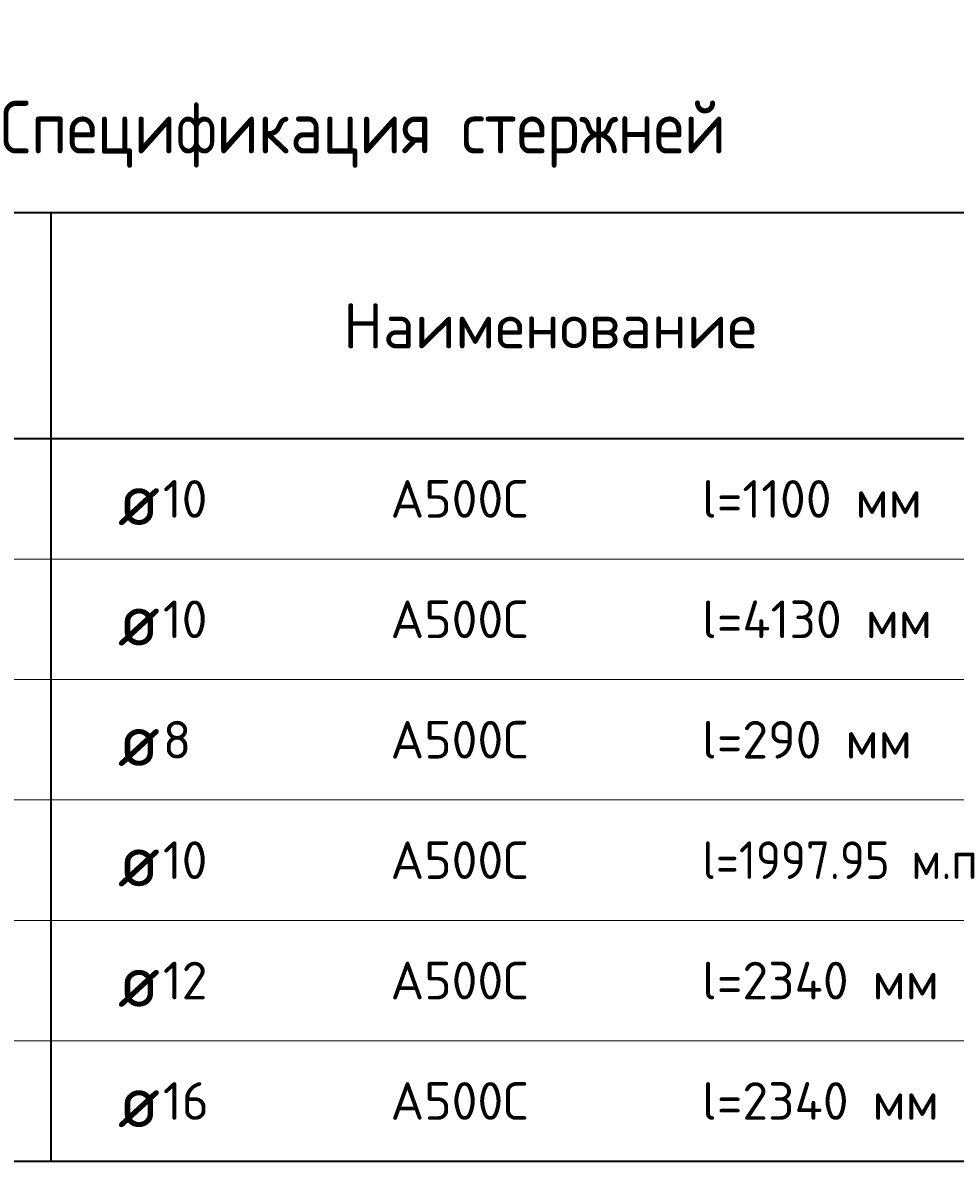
# Model space of a CAD drawing. Header units: millimetres. Extents: x 72323 to 81758, y 7947 to 13938.
# Tile 5 of 7: x 73831 to 75071, y 12425 to 13938. Entities that reach past the tile are written whole.
import ezdxf

# ---------------------------------------------------------------- set-up
doc = ezdxf.new("R2010")
doc.units = ezdxf.units.MM
doc.layers.add('Standard', color=7, linetype='Continuous', lineweight=25)
doc.styles.add('ISOCPEUR', font='ISOCPEUR')

msp = doc.modelspace()

# ---------------------------------------------------------------- linework, layer by layer
at = {"layer": 'Standard', "color": 7, "linetype": 'Continuous', "lineweight": 35, "transparency": 33554687}
for p, q in [((76068.7, 13684.9), (72368.7, 13684.9)), ((73868.7, 13684.9), (73868.7, 13384.9)), ((76068.7, 13384.9), (72368.7, 13384.9)), ((73868.7, 13384.9), (73868.7, 13224.9)), ((73868.7, 13224.9), (73868.7, 13064.9)), ((73868.7, 13064.9), (73868.7, 12904.9)), ((73868.7, 12904.9), (73868.7, 12744.9)), ((73868.7, 12744.9), (73868.7, 12584.9)), ((73868.7, 12584.9), (73868.7, 12424.9)), ((72368.7, 12424.9), (76068.7, 12424.9))]:
    msp.add_line(p, q, dxfattribs=at)
at = {"layer": 'Standard', "color": 7, "linetype": 'Continuous', "lineweight": 13, "transparency": 33554687}
for p, q in [((76068.7, 13224.9), (72368.7, 13224.9)), ((76068.7, 13064.9), (72368.7, 13064.9)), ((76068.7, 12904.9), (72368.7, 12904.9)), ((76068.7, 12744.9), (72368.7, 12744.9)), ((76068.7, 12584.9), (72368.7, 12584.9)), ((76068.7, 12424.9), (72368.7, 12424.9))]:
    msp.add_line(p, q, dxfattribs=at)

# ---------------------------------------------------------------- texts
at = {"layer": 'Standard', "color": 7, "linetype": 'Continuous', "lineweight": 35, "transparency": 33554687, "style": 'ISOCPEUR'}
for s, insert, char_height, width, attachment_point in [('\\A1;{\\fISOCPEUR|i0|b0;\\H70.000000;\\W1.000000;\\C7;Спецификация стержней}\\P', (74218.7, 13744.9), 14, 1112.551, 8), ('\\A1;{\\fISOCPEUR|i0|b0;\\H60.000000;\\W1.000000;\\C7;Наименование}\\P', (74532.1, 13534.9), 12, 557.333, 5), ('\\A1;{\\fISOCPEUR|i0|b0;\\H50.000000;\\W1.000000;\\C7;l=1100 мм}\\P', (74734.2, 13304.9), 10, 307.619, 4), ('\\A1;{\\fISOCPEUR|i0|b0;\\H50.000000;\\W1.000000;\\C7;10}\\P', (74017.5, 13304.9), 10, 78.75, 4), ('\\A1;{\\fISOCPEUR|i0|b0;\\H50.000000;\\W1.000000;\\C7;А500С}\\P', (74320, 13304.9), 10, 208.718, 4), ('\\A1;{\\fISOCPEUR|i0|b0;\\H70.000000;\\W1.000000;\\C7;ø}\\P', (73957.7, 13304.9), 14, 91.636, 4), ('\\A1;{\\fISOCPEUR|i0|b0;\\H70.000000;\\W1.000000;\\C7;ø}\\P', (73957.7, 13144.9), 14, 91.636, 4), ('\\A1;{\\fISOCPEUR|i0|b0;\\H50.000000;\\W1.000000;\\C7;10}\\P', (74017.5, 13144.9), 10, 78.75, 4), ('\\A1;{\\fISOCPEUR|i0|b0;\\H50.000000;\\W1.000000;\\C7;А500С}\\P', (74320, 13144.9), 10, 208.718, 4), ('\\A1;{\\fISOCPEUR|i0|b0;\\H50.000000;\\W1.000000;\\C7;l=4130 мм}\\P', (74734.2, 13144.9), 10, 323.438, 4), ('\\A1;{\\fISOCPEUR|i0|b0;\\H50.000000;\\W1.000000;\\C7;8}\\P', (74017.5, 12984.9), 10, 54.444, 4), ('\\A1;{\\fISOCPEUR|i0|b0;\\H50.000000;\\W1.000000;\\C7;А500С}\\P', (74320, 12984.9), 10, 208.718, 4), ('\\A1;{\\fISOCPEUR|i0|b0;\\H50.000000;\\W1.000000;\\C7;l=290 мм}\\P', (74734.2, 12984.9), 10, 294.107, 4), ('\\A1;{\\fISOCPEUR|i0|b0;\\H70.000000;\\W1.000000;\\C7;ø}\\P', (73957.7, 12984.9), 14, 91.636, 4), ('\\A1;{\\fISOCPEUR|i0|b0;\\H50.000000;\\W1.000000;\\C7;l=1997.95 м.п}\\P', (74734.2, 12824.9), 10, 413.78, 4), ('\\A1;{\\fISOCPEUR|i0|b0;\\H70.000000;\\W1.000000;\\C7;ø}\\P', (73957.7, 12824.9), 14, 91.636, 4), ('\\A1;{\\fISOCPEUR|i0|b0;\\H50.000000;\\W1.000000;\\C7;10}\\P', (74017.5, 12824.9), 10, 78.75, 4), ('\\A1;{\\fISOCPEUR|i0|b0;\\H50.000000;\\W1.000000;\\C7;А500С}\\P', (74320, 12824.9), 10, 208.718, 4), ('\\A1;{\\fISOCPEUR|i0|b0;\\H50.000000;\\W1.000000;\\C7;l=2340 мм}\\P', (74734.2, 12664.9), 10, 334.219, 4), ('\\A1;{\\fISOCPEUR|i0|b0;\\H70.000000;\\W1.000000;\\C7;ø}\\P', (73957.7, 12664.9), 14, 91.636, 4), ('\\A1;{\\fISOCPEUR|i0|b0;\\H50.000000;\\W1.000000;\\C7;12}\\P', (74017.5, 12664.9), 10, 78.75, 4), ('\\A1;{\\fISOCPEUR|i0|b0;\\H50.000000;\\W1.000000;\\C7;А500С}\\P', (74320, 12664.9), 10, 208.718, 4), ('\\A1;{\\fISOCPEUR|i0|b0;\\H50.000000;\\W1.000000;\\C7;16}\\P', (74017.5, 12504.9), 10, 78.75, 4), ('\\A1;{\\fISOCPEUR|i0|b0;\\H50.000000;\\W1.000000;\\C7;А500С}\\P', (74320, 12504.9), 10, 208.718, 4), ('\\A1;{\\fISOCPEUR|i0|b0;\\H50.000000;\\W1.000000;\\C7;l=2340 мм}\\P', (74734.2, 12504.9), 10, 334.219, 4), ('\\A1;{\\fISOCPEUR|i0|b0;\\H70.000000;\\W1.000000;\\C7;ø}\\P', (73957.7, 12504.9), 14, 91.636, 4)]:
    msp.add_mtext(s, dxfattribs=dict(at, insert=insert, char_height=char_height, width=width, attachment_point=attachment_point))

doc.saveas('drawing.dxf')
